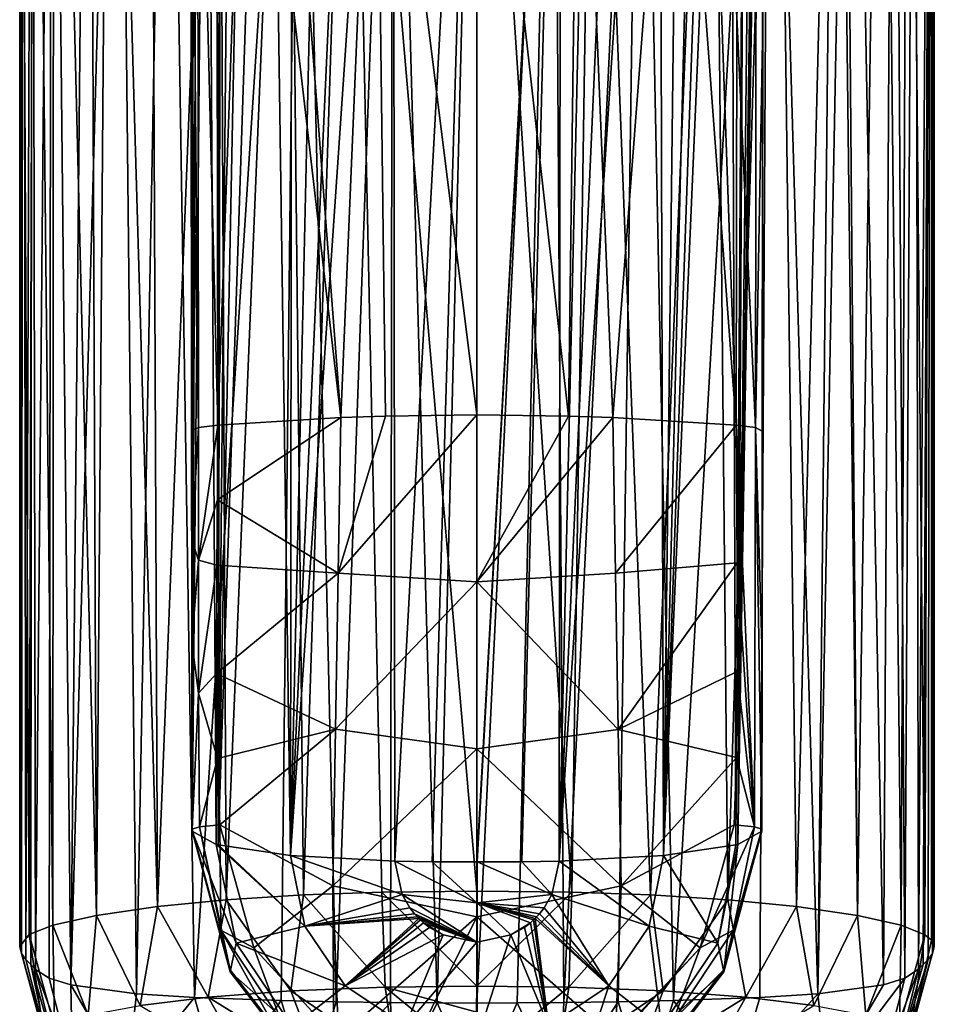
# Model space of a CAD drawing. Header units: metres. Extents: x -22 to 22, y -113 to 37.
# Tile 4 of 9: x -15 to 15, y -80 to -48. Entities that reach past the tile are written whole.
import ezdxf

# ---------------------------------------------------------------- set-up
doc = ezdxf.new("R2010")
doc.units = ezdxf.units.M
doc.layers.add('solid_13478041', color=7, linetype='CONTINUOUS')

msp = doc.modelspace()

# ---------------------------------------------------------------- linework, layer by layer
at = {"layer": 'solid_13478041'}
for points in [[(-14.78291, -18.851894, 82.213776), (-14.783982, -77.69352, 89.321884), (-14.4797, -77.305649, 92.480835)], [(-14.78291, -18.851894, 82.213776), (-14.670086, -19.000809, 79.577202), (-14.783982, -77.69352, 89.321884)], [(-14.670086, -19.000809, 79.577202), (-14.723838, -77.916336, 87.507156), (-14.783982, -77.69352, 89.321884)], [(-14.313368, -19.708599, 86.140579), (-14.78291, -18.851894, 82.213776), (-14.4797, -77.305649, 92.480835)], [(-14.670086, -19.000809, 79.577202), (-14.582272, -78.110046, 85.929497), (-14.723838, -77.916336, 87.507156)], [(-14.670086, -19.000809, 79.577202), (-14.380754, -19.381996, 76.977875), (-14.582272, -78.110046, 85.929497)], [(14.687319, -19.030928, 83.937637), (13.948346, -20.347654, 87.395203), (14.482174, -77.307159, 92.468529)], [(14.149879, -19.682751, 75.294945), (14.667429, -19.004354, 79.547157), (14.272852, -78.425568, 83.359795)], [(14.667429, -19.004354, 79.547157), (14.427842, -78.273361, 84.599396), (14.272852, -78.425568, 83.359795)], [(14.667429, -19.004354, 79.547157), (14.583479, -78.108665, 85.940742), (14.427842, -78.273361, 84.599396)], [(14.687319, -19.030928, 83.937637), (14.482174, -77.307159, 92.468529), (14.697796, -77.486092, 91.01123)], [(14.667429, -19.004354, 79.547157), (14.723321, -77.917267, 87.499557), (14.583479, -78.108665, 85.940742)], [(14.667429, -19.004354, 79.547157), (14.784398, -18.847069, 81.991341), (14.723321, -77.917267, 87.499557)], [(14.784398, -18.847069, 81.991341), (14.687319, -19.030928, 83.937637), (14.78409, -77.695694, 89.304161)], [(14.687319, -19.030928, 83.937637), (14.697796, -77.486092, 91.01123), (14.78409, -77.695694, 89.304161)], [(14.784398, -18.847069, 81.991341), (14.78409, -77.695694, 89.304161), (14.723321, -77.917267, 87.499557)], [(-14.380754, -19.381996, 76.977875), (-14.424662, -78.276573, 84.573296), (-14.582272, -78.110046, 85.929497)], [(-14.380754, -19.381996, 76.977875), (-14.269146, -78.428978, 83.332024), (-14.424662, -78.276573, 84.573296)], [(-14.380754, -19.381996, 76.977875), (-13.739895, -20.269939, 73.522697), (-14.269146, -78.428978, 83.332024)], [(-14.313368, -19.708599, 86.140579), (-14.4797, -77.305649, 92.480835), (-13.708631, -77.00106, 94.961502)], [(-13.685074, -20.773056, 88.113136), (-14.313368, -19.708599, 86.140579), (-13.708631, -77.00106, 94.961502)], [(13.47158, -20.691172, 72.812317), (14.149879, -19.682751, 75.294945), (13.833529, -78.712173, 81.025612)], [(14.149879, -19.682751, 75.294945), (14.272852, -78.425568, 83.359795), (13.833529, -78.712173, 81.025612)], [(-13.739895, -20.269939, 73.522697), (-13.827688, -78.714783, 81.004333), (-14.269146, -78.428978, 83.332024)], [(-13.739895, -20.269939, 73.522697), (-13.130824, -78.932472, 79.231422), (-13.827688, -78.714783, 81.004333)], [(-13.739895, -20.269939, 73.522697), (-12.577089, -22.102419, 71.372017), (-13.130824, -78.932472, 79.231422)], [(13.948346, -20.347654, 87.395203), (13.10757, -21.622303, 89.412109), (13.711286, -77.001823, 94.955292)], [(13.948346, -20.347654, 87.395203), (13.711286, -77.001823, 94.955292), (14.482174, -77.307159, 92.468529)], [(12.096732, -22.827459, 70.885162), (13.47158, -20.691172, 72.812317), (13.138076, -78.930809, 79.244911)], [(13.47158, -20.691172, 72.812317), (13.833529, -78.712173, 81.025612), (13.138076, -78.930809, 79.244911)], [(-13.685074, -20.773056, 88.113136), (-13.708631, -77.00106, 94.961502), (-12.29805, -76.688774, 97.504845)], [(-12.524125, -22.388124, 90.494392), (-13.685074, -20.773056, 88.113136), (-12.29805, -76.688774, 97.504845)], [(13.10757, -21.622303, 89.412109), (11.846922, -23.183044, 91.569092), (12.301117, -76.689323, 97.500374)], [(13.10757, -21.622303, 89.412109), (12.301117, -76.689323, 97.500374), (13.711286, -77.001823, 94.955292)], [(-12.577089, -22.102419, 71.372017), (-11.59986, -23.51437, 70.497368), (-13.130824, -78.932472, 79.231422)], [(-11.881556, -23.144476, 91.517822), (-12.524125, -22.388124, 90.494392), (-12.29805, -76.688774, 97.504845)], [(12.096732, -22.827459, 70.885162), (13.138076, -78.930809, 79.244911), (11.02126, -79.219429, 76.894295)], [(11.598861, -23.515919, 70.496704), (12.096732, -22.827459, 70.885162), (11.02126, -79.219429, 76.894295)], [(-11.881556, -23.144476, 91.517822), (-12.29805, -76.688774, 97.504845), (-10.328196, -76.399315, 99.86232)], [(-10.551111, -24.544415, 93.268593), (-11.881556, -23.144476, 91.517822), (-10.328196, -76.399315, 99.86232)], [(11.846922, -23.183044, 91.569092), (11.669222, -23.379427, 91.826889), (12.301117, -76.689323, 97.500374)], [(-11.59986, -23.51437, 70.497368), (-11.010064, -79.220367, 76.886711), (-13.130824, -78.932472, 79.231422)], [(-11.59986, -23.51437, 70.497368), (-9.996603, -25.174866, 69.654007), (-11.010064, -79.220367, 76.886711)], [(9.452003, -25.594902, 69.448982), (11.598861, -23.515919, 70.496704), (11.02126, -79.219429, 76.894295)], [(11.669222, -23.379427, 91.826889), (9.684107, -25.362591, 94.198235), (10.33065, -76.399612, 99.859909)], [(11.669222, -23.379427, 91.826889), (10.33065, -76.399612, 99.859909), (12.301117, -76.689323, 97.500374)], [(-9.210111, -73.961212, 143.564774), (-9.265544, -24.146301, 137.336502), (-9.221937, -23.979279, 136.471298)], [(-9.210111, -73.961212, 143.564774), (-9.262475, -26.904196, 138.293839), (-9.265544, -24.146301, 137.336502)], [(-9.210111, -73.961212, 143.564774), (-9.221937, -23.979279, 136.471298), (-9.154045, -23.941128, 135.966553)], [(-9.210111, -73.961212, 143.564774), (-9.154045, -23.941128, 135.966553), (-9.015226, -23.961992, 135.310242)], [(-9.210111, -73.961212, 143.564774), (-9.015226, -23.961992, 135.310242), (-8.748378, -24.094664, 134.476913)], [(-8.430458, -74.387733, 140.146423), (-9.210111, -73.961212, 143.564774), (-8.748378, -24.094664, 134.476913)], [(-8.430458, -74.387733, 140.146423), (-8.748378, -24.094664, 134.476913), (-8.264361, -24.397804, 133.462051)], [(8.367523, -74.403656, 140.018478), (8.17981, -24.451538, 133.318787), (8.697633, -24.124767, 134.34906)], [(8.430457, -74.387733, 140.146423), (8.367523, -74.403656, 140.018478), (8.697633, -24.124767, 134.34906)], [(8.430457, -74.387733, 140.146423), (8.986342, -23.972822, 135.201355), (9.13919, -23.93939, 135.880539)], [(8.430457, -74.387733, 140.146423), (9.13919, -23.93939, 135.880539), (9.215471, -23.97213, 136.410522)], [(8.430457, -74.387733, 140.146423), (9.215471, -23.97213, 136.410522), (9.265544, -24.146301, 137.336502)], [(8.430457, -74.387733, 140.146423), (8.697633, -24.124767, 134.34906), (8.986342, -23.972822, 135.201355)], [(8.430457, -74.387733, 140.146423), (9.265544, -24.146301, 137.336502), (9.210111, -73.961212, 143.564774)], [(9.210145, -73.930435, 143.815475), (9.210111, -73.961212, 143.564774), (9.265544, -24.146301, 137.336502)], [(9.210179, -73.899651, 144.066177), (9.210145, -73.930435, 143.815475), (9.265544, -24.146301, 137.336502)], [(9.216408, -68.302544, 143.452789), (9.210179, -73.899651, 144.066177), (9.265544, -24.146301, 137.336502)], [(9.224503, -61.028179, 142.501831), (9.216408, -68.302544, 143.452789), (9.265544, -24.146301, 137.336502)], [(9.2392, -47.820667, 140.873108), (9.224503, -61.028179, 142.501831), (9.265544, -24.146301, 137.336502)], [(9.2392, -47.820667, 140.873108), (9.265544, -24.146301, 137.336502), (9.253897, -34.613041, 139.2453)], [(-8.367523, -74.403656, 140.018478), (-8.430458, -74.387733, 140.146423), (-8.264361, -24.397804, 133.462051)], [(-8.367523, -74.403656, 140.018478), (-8.264361, -24.397804, 133.462051), (-7.892471, -24.630545, 132.880432)], [(6.025742, -74.750259, 137.225433), (7.78528, -24.695324, 132.732849), (8.17981, -24.451538, 133.318787)], [(8.367523, -74.403656, 140.018478), (6.025742, -74.750259, 137.225433), (8.17981, -24.451538, 133.318787)], [(-8.349854, -26.43976, 95.370941), (-10.551111, -24.544415, 93.268593), (-10.328196, -76.399315, 99.86232)], [(-8.367523, -74.403656, 140.018478), (-7.892471, -24.630545, 132.880432), (-7.389653, -24.923256, 132.246307)], [(6.025742, -74.750259, 137.225433), (7.267595, -24.989542, 132.11174), (7.78528, -24.695324, 132.732849)], [(-8.367523, -74.403656, 140.018478), (-7.389653, -24.923256, 132.246307), (-6.73855, -25.25457, 131.595062)], [(6.025742, -74.750259, 137.225433), (6.620008, -25.3088, 131.492065), (7.267595, -24.989542, 132.11174)], [(-9.996603, -25.174866, 69.654007), (-9.132416, -79.339874, 75.913391), (-11.010064, -79.220367, 76.886711)], [(-9.996603, -25.174866, 69.654007), (-5.750175, -27.397911, 68.585129), (-9.132416, -79.339874, 75.913391)], [(-6.025743, -74.750259, 137.225433), (-8.367523, -74.403656, 140.018478), (-6.73855, -25.25457, 131.595062)], [(-6.025743, -74.750259, 137.225433), (-6.73855, -25.25457, 131.595062), (-5.979685, -25.569872, 131.001129)], [(6.025742, -74.750259, 137.225433), (5.885698, -25.603731, 130.937332), (6.620008, -25.3088, 131.492065)], [(9.684107, -25.362591, 94.198235), (7.62426, -26.942223, 95.902016), (8.110402, -76.18103, 101.640121)], [(9.684107, -25.362591, 94.198235), (8.110402, -76.18103, 101.640121), (10.33065, -76.399612, 99.859909)], [(-6.025743, -74.750259, 137.225433), (-5.979685, -25.569872, 131.001129), (-4.914252, -25.889362, 130.37999)], [(5.885698, -25.603731, 130.937332), (2.653828, -74.930222, 135.756027), (4.844797, -25.905375, 130.346542)], [(6.025742, -74.750259, 137.225433), (2.653828, -74.930222, 135.756027), (5.885698, -25.603731, 130.937332)], [(5.292734, -27.535582, 68.520195), (9.452003, -25.594902, 69.448982), (6.348555, -79.440262, 75.095795)], [(9.452003, -25.594902, 69.448982), (9.146739, -79.339172, 75.919113), (6.348555, -79.440262, 75.095795)], [(9.452003, -25.594902, 69.448982), (11.02126, -79.219429, 76.894295), (9.146739, -79.339172, 75.919113)], [(-6.025743, -74.750259, 137.225433), (-4.914252, -25.889362, 130.37999), (-3.815564, -26.07729, 129.936554)], [(-6.025743, -74.750259, 137.225433), (-3.815564, -26.07729, 129.936554), (-2.70817, -26.130482, 129.654678)], [(4.844797, -25.905375, 130.346542), (2.653828, -74.930222, 135.756027), (3.780735, -26.081024, 129.925293)], [(3.780735, -26.081024, 129.925293), (2.653828, -74.930222, 135.756027), (2.70817, -26.130482, 129.654678)], [(-6.025743, -74.750259, 137.225433), (-2.70817, -26.130482, 129.654678), (-2.653828, -74.930222, 135.756027)], [(-2.653828, -74.930222, 135.756027), (-2.70817, -26.130482, 129.654678), (-0.004001, -26.120941, 129.44838)], [(-1.452381, -74.947571, 135.610153), (-2.653828, -74.930222, 135.756027), (-0.004001, -26.120941, 129.44838)], [(-0.01016, -74.953773, 135.557999), (-1.452381, -74.947571, 135.610153), (-0.004001, -26.120941, 129.44838)], [(0, -74.953773, 135.557999), (-0.01016, -74.953773, 135.557999), (-0.004001, -26.120941, 129.44838)], [(0, -74.953773, 135.557999), (-0.004001, -26.120941, 129.44838), (2.70817, -26.130482, 129.654678)], [(0.01016, -74.953773, 135.557999), (0, -74.953773, 135.557999), (2.70817, -26.130482, 129.654678)], [(1.452253, -74.947578, 135.610123), (0.01016, -74.953773, 135.557999), (2.70817, -26.130482, 129.654678)], [(2.653828, -74.930222, 135.756027), (1.452253, -74.947578, 135.610123), (2.70817, -26.130482, 129.654678)], [(-8.349854, -26.43976, 95.370941), (-10.328196, -76.399315, 99.86232), (-8.109737, -76.180977, 101.640549)], [(-6.111636, -27.825304, 96.806755), (-8.349854, -26.43976, 95.370941), (-8.109737, -76.180977, 101.640549)], [(-9.210111, -73.961212, 143.564774), (-9.258185, -30.758677, 138.769104), (-9.262475, -26.904196, 138.293839)], [(7.62426, -26.942223, 95.902016), (3.784034, -28.786606, 97.727982), (5.605173, -76.021301, 102.94101)], [(7.62426, -26.942223, 95.902016), (5.605173, -76.021301, 102.94101), (8.110402, -76.18103, 101.640121)], [(-5.750175, -27.397911, 68.585129), (-6.335221, -79.440605, 75.092972), (-9.132416, -79.339874, 75.913391)], [(-5.750175, -27.397911, 68.585129), (-4.549264, -79.478706, 74.782661), (-6.335221, -79.440605, 75.092972)], [(-5.750175, -27.397911, 68.585129), (-2.722232, -28.067574, 68.267586), (-4.549264, -79.478706, 74.782661)], [(2.470581, -28.100698, 68.251617), (5.292734, -27.535582, 68.520195), (2.812321, -79.502296, 74.590569)], [(5.292734, -27.535582, 68.520195), (4.563119, -79.47847, 74.784592), (2.812321, -79.502296, 74.590569)], [(5.292734, -27.535582, 68.520195), (6.348555, -79.440262, 75.095795), (4.563119, -79.47847, 74.784592)], [(-6.111636, -27.825304, 96.806755), (-8.109737, -76.180977, 101.640549), (-5.606672, -76.02137, 102.940414)], [(-4.074791, -28.692501, 97.642448), (-6.111636, -27.825304, 96.806755), (-5.606672, -76.02137, 102.940414)], [(-2.722232, -28.067574, 68.267586), (-2.801279, -79.502411, 74.589645), (-4.549264, -79.478706, 74.782661)], [(-2.722232, -28.067574, 68.267586), (-1.292303, -79.514412, 74.49189), (-2.801279, -79.502411, 74.589645)], [(-2.722232, -28.067574, 68.267586), (0, -28.254797, 68.151382), (-1.292303, -79.514412, 74.49189)], [(-1.292303, -79.514412, 74.49189), (0, -28.254797, 68.151382), (0, -79.52005, 74.445969)], [(2.470581, -28.100698, 68.251617), (1.297614, -79.514381, 74.492142), (0, -79.52005, 74.445969)], [(0, -28.254797, 68.151382), (2.470581, -28.100698, 68.251617), (0, -79.52005, 74.445969)], [(2.470581, -28.100698, 68.251617), (2.812321, -79.502296, 74.590569), (1.297614, -79.514381, 74.492142)], [(-4.074791, -28.692501, 97.642448), (-5.606672, -76.02137, 102.940414), (-3.072346, -75.932182, 103.666771)], [(-4.074791, -28.692501, 97.642448), (-0.000001, -75.900528, 103.924583), (0.000003, -29.320074, 98.205223)], [(-4.074791, -28.692501, 97.642448), (-3.072346, -75.932182, 103.666771), (-0.000001, -75.900528, 103.924583)], [(3.784034, -28.786606, 97.727982), (0.000003, -29.320074, 98.205223), (3.069398, -75.932121, 103.667297)], [(3.784034, -28.786606, 97.727982), (3.069398, -75.932121, 103.667297), (5.605173, -76.021301, 102.94101)], [(0.000003, -29.320074, 98.205223), (-0.000001, -75.900528, 103.924583), (3.069398, -75.932121, 103.667297)], [(-9.210111, -73.961212, 143.564774), (-9.253897, -34.613041, 139.2453), (-9.258185, -30.758677, 138.769104)], [(-8.396061, -47.622917, 142.492584), (-8.380409, -60.827499, 144.121582), (-7.435582, -34.335155, 141.493881)], [(-8.380409, -60.827499, 144.121582), (-4.402155, -60.585876, 146.089462), (-7.435582, -34.335155, 141.493881)], [(-4.402155, -60.585876, 146.089462), (-6.411783, -34.267464, 142.045181), (-7.435582, -34.335155, 141.493881)], [(-4.402155, -60.585876, 146.089462), (-3.293832, -34.13184, 143.149765), (-6.411783, -34.267464, 142.045181)], [(-4.402155, -60.585876, 146.089462), (-2.955714, -60.539574, 146.466583), (-3.293832, -34.13184, 143.149765)], [(-0.005987, -60.502468, 146.768753), (0.003312, -34.085743, 143.525192), (-3.293832, -34.13184, 143.149765)], [(-2.955714, -60.539574, 146.466583), (-0.005987, -60.502468, 146.768753), (-3.293832, -34.13184, 143.149765)], [(-0.005987, -60.502468, 146.768753), (2.95774, -60.539623, 146.466156), (0.003312, -34.085743, 143.525192)], [(2.95774, -60.539623, 146.466156), (3.300182, -34.132019, 143.1483), (0.003312, -34.085743, 143.525192)], [(2.95774, -60.539623, 146.466156), (4.393233, -60.585529, 146.092285), (3.300182, -34.132019, 143.1483)], [(4.393233, -60.585529, 146.092285), (6.411783, -34.267464, 142.045181), (3.300182, -34.132019, 143.1483)], [(4.393233, -60.585529, 146.092285), (8.380409, -60.827499, 144.121582), (6.411783, -34.267464, 142.045181)], [(8.380409, -60.827499, 144.121582), (7.435932, -34.335182, 141.493668), (6.411783, -34.267464, 142.045181)], [(8.380409, -60.827499, 144.121582), (8.396061, -47.622879, 142.492584), (7.435932, -34.335182, 141.493668)], [(-9.000976, -60.911427, 143.413147), (-9.030856, -34.49081, 140.15416), (-9.253897, -34.613041, 139.2453)], [(-9.210111, -73.961212, 143.564774), (-9.2392, -47.820667, 140.873108), (-9.253897, -34.613041, 139.2453)], [(-9.000976, -60.911427, 143.413147), (-9.253897, -34.613041, 139.2453), (-9.2392, -47.820667, 140.873108)], [(-9.030856, -34.49081, 140.15416), (-8.380409, -60.827499, 144.121582), (-8.396061, -47.622917, 142.492584)], [(-9.000976, -60.911427, 143.413147), (-8.380409, -60.827499, 144.121582), (-9.030856, -34.49081, 140.15416)], [(9.000975, -60.911427, 143.413147), (9.030908, -34.490822, 140.154068), (8.396061, -47.622879, 142.492584)], [(9.000975, -60.911427, 143.413147), (9.2392, -47.820667, 140.873108), (9.030908, -34.490822, 140.154068)], [(9.2392, -47.820667, 140.873108), (9.253897, -34.613041, 139.2453), (9.030908, -34.490822, 140.154068)], [(9.000975, -60.911427, 143.413147), (8.396061, -47.622879, 142.492584), (8.380409, -60.827499, 144.121582)], [(-9.210111, -73.961212, 143.564774), (-9.224503, -61.028179, 142.501831), (-9.2392, -47.820667, 140.873108)], [(-9.000976, -60.911427, 143.413147), (-9.2392, -47.820667, 140.873108), (-9.224503, -61.028179, 142.501831)], [(9.000975, -60.911427, 143.413147), (9.224503, -61.028179, 142.501831), (9.2392, -47.820667, 140.873108)], [(-8.392838, -63.241558, 144.426498), (-4.402155, -60.585876, 146.089462), (-8.380409, -60.827499, 144.121582)], [(-4.489317, -65.621048, 146.711182), (-4.402155, -60.585876, 146.089462), (-8.392838, -63.241558, 144.426498)], [(-4.489317, -65.621048, 146.711182), (-0.005987, -60.502468, 146.768753), (-2.955714, -60.539574, 146.466583)], [(-0.004473, -65.895882, 147.428848), (-0.005987, -60.502468, 146.768753), (-4.489317, -65.621048, 146.711182)], [(-4.489317, -65.621048, 146.711182), (-2.955714, -60.539574, 146.466583), (-4.402155, -60.585876, 146.089462)], [(-0.004473, -65.895882, 147.428848), (2.95774, -60.539623, 146.466156), (-0.005987, -60.502468, 146.768753)], [(-0.004473, -65.895882, 147.428848), (4.393233, -60.585529, 146.092285), (2.95774, -60.539623, 146.466156)], [(4.480404, -65.622078, 146.714127), (4.393233, -60.585529, 146.092285), (-0.004473, -65.895882, 147.428848)], [(4.480404, -65.622078, 146.714127), (8.380409, -60.827499, 144.121582), (4.393233, -60.585529, 146.092285)], [(-9.000976, -60.911427, 143.413147), (-9.224503, -61.028179, 142.501831), (-9.220591, -64.543175, 142.96579)], [(-9.210111, -73.961212, 143.564774), (-9.220591, -64.543175, 142.96579), (-9.224503, -61.028179, 142.501831)], [(-9.004669, -65.194557, 143.959412), (-9.000976, -60.911427, 143.413147), (-9.220591, -64.543175, 142.96579)], [(-9.004669, -65.194557, 143.959412), (-8.380409, -60.827499, 144.121582), (-9.000976, -60.911427, 143.413147)], [(-9.004669, -65.194557, 143.959412), (-8.392838, -63.241558, 144.426498), (-8.380409, -60.827499, 144.121582)], [(4.480404, -65.622078, 146.714127), (8.407517, -65.287201, 144.685135), (8.380409, -60.827499, 144.121582)], [(8.971959, -73.819397, 145.009293), (9.000975, -60.911427, 143.413147), (8.380409, -60.827499, 144.121582)], [(8.407517, -65.287201, 144.685135), (8.971959, -73.819397, 145.009293), (8.380409, -60.827499, 144.121582)], [(8.971959, -73.819397, 145.009293), (9.210179, -73.899651, 144.066177), (9.000975, -60.911427, 143.413147)], [(9.000975, -60.911427, 143.413147), (9.210179, -73.899651, 144.066177), (9.216408, -68.302544, 143.452789)], [(9.000975, -60.911427, 143.413147), (9.216408, -68.302544, 143.452789), (9.224503, -61.028179, 142.501831)], [(-9.004669, -65.194557, 143.959412), (-8.407753, -65.355316, 144.693893), (-8.392838, -63.241558, 144.426498)], [(-4.489317, -65.621048, 146.711182), (-8.392838, -63.241558, 144.426498), (-8.407753, -65.355316, 144.693893)], [(-9.210111, -73.961212, 143.564774), (-9.216908, -67.853638, 143.396408), (-9.220591, -64.543175, 142.96579)], [(-9.004669, -65.194557, 143.959412), (-9.220591, -64.543175, 142.96579), (-9.216908, -67.853638, 143.396408)], [(-9.004669, -65.194557, 143.959412), (-9.216908, -67.853638, 143.396408), (-9.003695, -69.493713, 144.501953)], [(-9.004669, -65.194557, 143.959412), (-9.003695, -69.493713, 144.501953), (-8.407753, -65.355316, 144.693893)], [(-9.003695, -69.493713, 144.501953), (-8.416447, -68.861015, 145.133865), (-8.407753, -65.355316, 144.693893)], [(-4.489317, -65.621048, 146.711182), (-8.407753, -65.355316, 144.693893), (-8.416447, -68.861015, 145.133865)], [(4.566491, -70.668114, 147.262329), (8.407517, -65.287201, 144.685135), (4.480404, -65.622078, 146.714127)], [(4.566491, -70.668114, 147.262329), (8.415979, -68.796425, 145.126236), (8.407517, -65.287201, 144.685135)], [(8.407517, -65.287201, 144.685135), (8.415979, -68.796425, 145.126236), (8.971959, -73.819397, 145.009293)], [(-4.575397, -70.66568, 147.259369), (-4.489317, -65.621048, 146.711182), (-8.416447, -68.861015, 145.133865)], [(-0.004473, -65.895882, 147.428848), (-4.489317, -65.621048, 146.711182), (-4.575397, -70.66568, 147.259369)], [(-0.004581, -71.30201, 147.988907), (-0.004473, -65.895882, 147.428848), (-4.575397, -70.66568, 147.259369)], [(4.566491, -70.668114, 147.262329), (-0.004473, -65.895882, 147.428848), (-0.004581, -71.30201, 147.988907)], [(4.566491, -70.668114, 147.262329), (4.480404, -65.622078, 146.714127), (-0.004473, -65.895882, 147.428848)], [(-9.210111, -73.961212, 143.564774), (-9.210179, -73.899673, 144.06601), (-9.216908, -67.853638, 143.396408)], [(-9.003695, -69.493713, 144.501953), (-9.216908, -67.853638, 143.396408), (-9.210179, -73.899673, 144.06601)], [(-9.003695, -69.493713, 144.501953), (-8.389964, -71.610977, 145.469299), (-8.416447, -68.861015, 145.133865)], [(-4.575397, -70.66568, 147.259369), (-8.416447, -68.861015, 145.133865), (-8.389964, -71.610977, 145.469299)], [(4.566491, -70.668114, 147.262329), (8.390973, -71.582352, 145.465561), (8.415979, -68.796425, 145.126236)], [(8.415979, -68.796425, 145.126236), (8.390973, -71.582352, 145.465561), (8.971959, -73.819397, 145.009293)], [(-9.003695, -69.493713, 144.501953), (-9.210179, -73.899673, 144.06601), (-8.971904, -73.819183, 145.009201)], [(-9.003695, -69.493713, 144.501953), (-8.971904, -73.819183, 145.009201), (-8.389964, -71.610977, 145.469299)], [(-4.575397, -70.66568, 147.259369), (-8.389964, -71.610977, 145.469299), (-8.313982, -73.757057, 145.727631)], [(-4.66449, -75.727928, 147.457016), (-4.575397, -70.66568, 147.259369), (-8.313982, -73.757057, 145.727631)], [(-0.004581, -71.30201, 147.988907), (-4.575397, -70.66568, 147.259369), (-4.66449, -75.727928, 147.457016)], [(4.655588, -75.731766, 147.459549), (4.566491, -70.668114, 147.262329), (-0.004581, -71.30201, 147.988907)], [(4.655588, -75.731766, 147.459549), (8.390973, -71.582352, 145.465561), (4.566491, -70.668114, 147.262329)], [(-0.004693, -76.730003, 148.076248), (-0.004581, -71.30201, 147.988907), (-4.66449, -75.727928, 147.457016)], [(4.655588, -75.731766, 147.459549), (-0.004581, -71.30201, 147.988907), (-0.004693, -76.730003, 148.076248)], [(-8.389964, -71.610977, 145.469299), (-8.971904, -73.819183, 145.009201), (-8.313982, -73.757057, 145.727631)], [(4.655588, -75.731766, 147.459549), (8.314178, -73.757751, 145.727737), (8.390973, -71.582352, 145.465561)], [(8.390973, -71.582352, 145.465561), (8.314178, -73.757751, 145.727737), (8.971959, -73.819397, 145.009293)], [(-8.971904, -73.819183, 145.009201), (-9.210179, -73.899673, 144.06601), (-7.981881, -78.443619, 144.659439)], [(-8.313982, -73.757057, 145.727631), (-8.971904, -73.819183, 145.009201), (-8.285208, -77.159042, 145.456635)], [(-8.285208, -77.159042, 145.456635), (-8.971904, -73.819183, 145.009201), (-7.981881, -78.443619, 144.659439)], [(-7.213954, -77.731384, 146.267609), (-8.313982, -73.757057, 145.727631), (-8.285208, -77.159042, 145.456635)], [(-4.66449, -75.727928, 147.457016), (-8.313982, -73.757057, 145.727631), (-7.213954, -77.731384, 146.267609)], [(4.655588, -75.731766, 147.459549), (7.213206, -77.732674, 146.267746), (8.314178, -73.757751, 145.727737)], [(8.314178, -73.757751, 145.727737), (7.213206, -77.732674, 146.267746), (8.971959, -73.819397, 145.009293)], [(7.213206, -77.732674, 146.267746), (8.285194, -77.159042, 145.456619), (8.971959, -73.819397, 145.009293)], [(8.971959, -73.819397, 145.009293), (8.285194, -77.159042, 145.456619), (9.210179, -73.899651, 144.066177)], [(-7.980452, -78.511757, 144.124847), (-9.210179, -73.899673, 144.06601), (-9.210111, -73.961212, 143.564774)], [(-7.980452, -78.511757, 144.124847), (-7.981881, -78.443619, 144.659439), (-9.210179, -73.899673, 144.06601)], [(-7.78643, -77.581741, 140.548721), (-9.210111, -73.961212, 143.564774), (-8.430458, -74.387733, 140.146423)], [(-7.78643, -77.581741, 140.548721), (-7.980452, -78.511757, 144.124847), (-9.210111, -73.961212, 143.564774)], [(7.980451, -78.511757, 144.124847), (8.430457, -74.387733, 140.146423), (9.210111, -73.961212, 143.564774)], [(7.980451, -78.511757, 144.124847), (9.210111, -73.961212, 143.564774), (7.982064, -78.443306, 144.659348)], [(7.982064, -78.443306, 144.659348), (9.210145, -73.930435, 143.815475), (9.210179, -73.899651, 144.066177)], [(8.285194, -77.159042, 145.456619), (7.982064, -78.443306, 144.659348), (9.210179, -73.899651, 144.066177)], [(7.982064, -78.443306, 144.659348), (9.210111, -73.961212, 143.564774), (9.210145, -73.930435, 143.815475)], [(-5.562694, -77.031357, 137.508972), (-8.430458, -74.387733, 140.146423), (-8.367523, -74.403656, 140.018478)], [(-7.78643, -77.581741, 140.548721), (-8.430458, -74.387733, 140.146423), (-5.562694, -77.031357, 137.508972)], [(-5.562694, -77.031357, 137.508972), (-8.367523, -74.403656, 140.018478), (-6.025743, -74.750259, 137.225433)], [(7.786429, -77.581741, 140.548721), (6.025742, -74.750259, 137.225433), (8.367523, -74.403656, 140.018478)], [(7.786429, -77.581741, 140.548721), (8.367523, -74.403656, 140.018478), (8.430457, -74.387733, 140.146423)], [(7.786429, -77.581741, 140.548721), (8.430457, -74.387733, 140.146423), (7.980451, -78.511757, 144.124847)], [(-2.418204, -76.00676, 135.890488), (-6.025743, -74.750259, 137.225433), (-2.653828, -74.930222, 135.756027)], [(-5.562694, -77.031357, 137.508972), (-6.025743, -74.750259, 137.225433), (-2.418204, -76.00676, 135.890488)], [(5.562692, -77.031357, 137.508972), (2.653828, -74.930222, 135.756027), (6.025742, -74.750259, 137.225433)], [(5.562692, -77.031357, 137.508972), (6.025742, -74.750259, 137.225433), (7.786429, -77.581741, 140.548721)], [(-0.010159, -76.276253, 135.776413), (-2.653828, -74.930222, 135.756027), (-1.452381, -74.947571, 135.610153)], [(-2.418204, -76.00676, 135.890488), (-2.653828, -74.930222, 135.756027), (-0.010159, -76.276253, 135.776413)], [(-0.010159, -76.276253, 135.776413), (-1.452381, -74.947571, 135.610153), (-0.01016, -74.953773, 135.557999)], [(0.010159, -76.278214, 135.77655), (-0.01016, -74.953773, 135.557999), (0, -74.953773, 135.557999)], [(-0.010159, -76.276253, 135.776413), (-0.01016, -74.953773, 135.557999), (0.010159, -76.278214, 135.77655)], [(0.010159, -76.278214, 135.77655), (0, -74.953773, 135.557999), (0.01016, -74.953773, 135.557999)], [(2.418176, -76.006821, 135.890488), (0.010159, -76.278214, 135.77655), (0.01016, -74.953773, 135.557999)], [(2.418176, -76.006821, 135.890488), (0.01016, -74.953773, 135.557999), (1.452253, -74.947578, 135.610123)], [(2.418176, -76.006821, 135.890488), (1.452253, -74.947578, 135.610123), (2.653828, -74.930222, 135.756027)], [(2.418176, -76.006821, 135.890488), (2.653828, -74.930222, 135.756027), (5.562692, -77.031357, 137.508972)], [(-4.66449, -75.727928, 147.457016), (-7.213954, -77.731384, 146.267609), (-4.629615, -80.558548, 146.606979)], [(-4.66449, -75.727928, 147.457016), (-4.629615, -80.558548, 146.606979), (-4.481217, -80.656067, 146.617996)], [(-0.004693, -76.730003, 148.076248), (-4.66449, -75.727928, 147.457016), (-4.481217, -80.656067, 146.617996)], [(4.655588, -75.731766, 147.459549), (-0.004693, -76.730003, 148.076248), (4.472793, -80.661484, 146.618591)], [(4.655588, -75.731766, 147.459549), (4.472793, -80.661484, 146.618591), (7.213206, -77.732674, 146.267746)], [(-6.020239, -79.124916, 102.258255), (-5.606672, -76.02137, 102.940414), (-8.109737, -76.180977, 101.640549)], [(-2.967205, -79.004166, 103.241699), (-5.606672, -76.02137, 102.940414), (-6.020239, -79.124916, 102.258255)], [(-2.967205, -79.004166, 103.241699), (-3.072346, -75.932182, 103.666771), (-5.606672, -76.02137, 102.940414)], [(-5.562694, -77.031357, 137.508972), (-2.418204, -76.00676, 135.890488), (-2.169333, -76.439178, 135.944519)], [(-0.000003, -78.973236, 103.493484), (-0.000001, -75.900528, 103.924583), (-3.072346, -75.932182, 103.666771)], [(-2.967205, -79.004166, 103.241699), (-0.000003, -78.973236, 103.493484), (-3.072346, -75.932182, 103.666771)], [(-2.418204, -76.00676, 135.890488), (-0.010159, -76.276253, 135.776413), (-0.01016, -77.54892, 136.083115)], [(-2.418204, -76.00676, 135.890488), (-0.01016, -77.54892, 136.083115), (-2.169333, -76.439178, 135.944519)], [(-0.000003, -78.973236, 103.493484), (3.069398, -75.932121, 103.667297), (-0.000001, -75.900528, 103.924583)], [(2.967219, -79.004166, 103.241699), (3.069398, -75.932121, 103.667297), (-0.000003, -78.973236, 103.493484)], [(2.169263, -76.439278, 135.944519), (0.010159, -76.278214, 135.77655), (2.418176, -76.006821, 135.890488)], [(2.169263, -76.439278, 135.944519), (2.418176, -76.006821, 135.890488), (4.259839, -78.96553, 137.749405)], [(2.418176, -76.006821, 135.890488), (5.562692, -77.031357, 137.508972), (4.259839, -78.96553, 137.749405)], [(2.967219, -79.004166, 103.241699), (5.605173, -76.021301, 102.94101), (3.069398, -75.932121, 103.667297)], [(6.020244, -79.124916, 102.258255), (5.605173, -76.021301, 102.94101), (2.967219, -79.004166, 103.241699)], [(6.020244, -79.124916, 102.258255), (8.110402, -76.18103, 101.640121), (5.605173, -76.021301, 102.94101)], [(-10.892497, -79.596703, 98.415886), (-10.328196, -76.399315, 99.86232), (-12.29805, -76.688774, 97.504845)], [(-8.688385, -79.327499, 100.608383), (-10.328196, -76.399315, 99.86232), (-10.892497, -79.596703, 98.415886)], [(-8.688385, -79.327499, 100.608383), (-8.109737, -76.180977, 101.640549), (-10.328196, -76.399315, 99.86232)], [(-6.020239, -79.124916, 102.258255), (-8.109737, -76.180977, 101.640549), (-8.688385, -79.327499, 100.608383)], [(-0.010159, -76.276253, 135.776413), (0.01016, -77.54892, 136.083115), (-0.01016, -77.54892, 136.083115)], [(-0.010159, -76.276253, 135.776413), (0.010159, -76.278214, 135.77655), (0.01016, -77.54892, 136.083115)], [(1.094959, -77.317192, 136.054169), (0.01016, -77.54892, 136.083115), (0.010159, -76.278214, 135.77655)], [(2.01715, -76.633698, 135.968781), (0.010159, -76.278214, 135.77655), (2.169263, -76.439278, 135.944519)], [(1.927215, -76.73291, 135.981171), (0.010159, -76.278214, 135.77655), (2.01715, -76.633698, 135.968781)], [(1.878017, -76.783096, 135.987457), (0.010159, -76.278214, 135.77655), (1.927215, -76.73291, 135.981171)], [(1.827348, -76.831764, 135.99353), (0.010159, -76.278214, 135.77655), (1.878017, -76.783096, 135.987457)], [(1.727081, -76.920845, 136.004654), (0.010159, -76.278214, 135.77655), (1.827348, -76.831764, 135.99353)], [(1.094959, -77.317192, 136.054169), (0.010159, -76.278214, 135.77655), (1.727081, -76.920845, 136.004654)], [(8.688386, -79.327499, 100.608383), (8.110402, -76.18103, 101.640121), (6.020244, -79.124916, 102.258255)], [(8.688386, -79.327499, 100.608383), (10.33065, -76.399612, 99.859909), (8.110402, -76.18103, 101.640121)], [(10.892509, -79.596703, 98.415871), (10.33065, -76.399612, 99.859909), (8.688386, -79.327499, 100.608383)], [(10.892509, -79.596703, 98.415871), (12.301117, -76.689323, 97.500374), (10.33065, -76.399612, 99.859909)], [(-12.573022, -79.910751, 95.858162), (-12.29805, -76.688774, 97.504845), (-13.708631, -77.00106, 94.961502)], [(-10.892497, -79.596703, 98.415886), (-12.29805, -76.688774, 97.504845), (-12.573022, -79.910751, 95.858162)], [(-5.562694, -77.031357, 137.508972), (-2.169333, -76.439178, 135.944519), (-2.017252, -76.633583, 135.968765)], [(-5.562694, -77.031357, 137.508972), (-2.017252, -76.633583, 135.968765), (-1.927343, -76.73278, 135.981155)], [(-2.169333, -76.439178, 135.944519), (-0.01016, -77.54892, 136.083115), (-2.017252, -76.633583, 135.968765)], [(-2.017252, -76.633583, 135.968765), (-0.01016, -77.54892, 136.083115), (-1.927343, -76.73278, 135.981155)], [(1.927215, -76.73291, 135.981171), (2.01715, -76.633698, 135.968781), (4.259839, -78.96553, 137.749405)], [(2.01715, -76.633698, 135.968781), (2.169263, -76.439278, 135.944519), (4.259839, -78.96553, 137.749405)], [(12.573027, -79.910751, 95.858154), (12.301117, -76.689323, 97.500374), (10.892509, -79.596703, 98.415871)], [(12.573027, -79.910751, 95.858154), (13.711286, -77.001823, 94.955292), (12.301117, -76.689323, 97.500374)], [(-13.65842, -80.279381, 92.855904), (-13.708631, -77.00106, 94.961502), (-14.4797, -77.305649, 92.480835)], [(-12.573022, -79.910751, 95.858162), (-13.708631, -77.00106, 94.961502), (-13.65842, -80.279381, 92.855904)], [(-7.78643, -77.581741, 140.548721), (-5.562694, -77.031357, 137.508972), (-4.25984, -78.965538, 137.749405)], [(-5.562694, -77.031357, 137.508972), (-1.927343, -76.73278, 135.981155), (-1.878161, -76.782959, 135.987442)], [(-4.25984, -78.965538, 137.749405), (-5.562694, -77.031357, 137.508972), (-1.878161, -76.782959, 135.987442)], [(-0.004693, -76.730003, 148.076248), (-4.481217, -80.656067, 146.617996), (-2.415014, -81.60865, 146.723007)], [(-4.25984, -78.965538, 137.749405), (-1.878161, -76.782959, 135.987442), (-1.827496, -76.831627, 135.993515)], [(-4.25984, -78.965538, 137.749405), (-1.827496, -76.831627, 135.993515), (-1.727241, -76.920708, 136.004639)], [(-4.25984, -78.965538, 137.749405), (-1.727241, -76.920708, 136.004639), (-1.531157, -77.07103, 136.023438)], [(-0.004693, -76.730003, 148.076248), (-2.415014, -81.60865, 146.723007), (-0.011864, -81.963669, 146.76384)], [(-1.927343, -76.73278, 135.981155), (-0.01016, -77.54892, 136.083115), (-1.878161, -76.782959, 135.987442)], [(-1.878161, -76.782959, 135.987442), (-0.01016, -77.54892, 136.083115), (-1.827496, -76.831627, 135.993515)], [(-1.827496, -76.831627, 135.993515), (-0.01016, -77.54892, 136.083115), (-1.727241, -76.920708, 136.004639)], [(-1.727241, -76.920708, 136.004639), (-0.01016, -77.54892, 136.083115), (-1.095112, -77.317123, 136.054153)], [(-1.727241, -76.920708, 136.004639), (-1.095112, -77.317123, 136.054153), (-1.531157, -77.07103, 136.023438)], [(-0.004693, -76.730003, 148.076248), (-0.011864, -81.963669, 146.76384), (-0.004531, -81.963806, 146.763885)], [(-0.004693, -76.730003, 148.076248), (-0.004531, -81.963806, 146.763885), (4.472793, -80.661484, 146.618591)], [(1.094959, -77.317192, 136.054169), (1.727081, -76.920845, 136.004654), (1.530987, -77.071152, 136.023453)], [(1.530987, -77.071152, 136.023453), (1.727081, -76.920845, 136.004654), (2.308135, -80.253487, 137.9095)], [(1.727081, -76.920845, 136.004654), (1.827348, -76.831764, 135.99353), (2.308135, -80.253487, 137.9095)], [(1.827348, -76.831764, 135.99353), (1.878017, -76.783096, 135.987457), (2.308135, -80.253487, 137.9095)], [(1.878017, -76.783096, 135.987457), (1.927215, -76.73291, 135.981171), (4.259839, -78.96553, 137.749405)], [(1.878017, -76.783096, 135.987457), (4.259839, -78.96553, 137.749405), (2.308135, -80.253487, 137.9095)], [(4.259839, -78.96553, 137.749405), (5.562692, -77.031357, 137.508972), (5.962336, -80.291298, 140.883652)], [(5.562692, -77.031357, 137.508972), (7.786429, -77.581741, 140.548721), (5.962336, -80.291298, 140.883652)], [(13.658422, -80.279381, 92.855888), (13.711286, -77.001823, 94.955292), (12.573027, -79.910751, 95.858154)], [(13.658422, -80.279381, 92.855888), (14.482174, -77.307159, 92.468529), (13.711286, -77.001823, 94.955292)], [(-13.980075, -80.649811, 89.838982), (-14.4797, -77.305649, 92.480835), (-14.783982, -77.69352, 89.321884)], [(-13.65842, -80.279381, 92.855904), (-14.4797, -77.305649, 92.480835), (-13.980075, -80.649811, 89.838982)], [(-8.285208, -77.159042, 145.456635), (-7.981881, -78.443619, 144.659439), (-6.514201, -80.341049, 144.912735)], [(-6.34943, -80.058968, 145.827209), (-8.285208, -77.159042, 145.456635), (-6.514201, -80.341049, 144.912735)], [(-7.213954, -77.731384, 146.267609), (-8.285208, -77.159042, 145.456635), (-6.34943, -80.058968, 145.827209)], [(-4.25984, -78.965538, 137.749405), (-1.531157, -77.07103, 136.023438), (-1.095112, -77.317123, 136.054153)], [(-2.308136, -80.253487, 137.9095), (-4.25984, -78.965538, 137.749405), (-1.095112, -77.317123, 136.054153)], [(-2.308136, -80.253487, 137.9095), (-1.095112, -77.317123, 136.054153), (-0.01016, -77.54892, 136.083115)], [(1.094959, -77.317192, 136.054169), (0.01016, -80.707687, 137.965973), (0.01016, -77.54892, 136.083115)], [(1.094959, -77.317192, 136.054169), (2.308135, -80.253487, 137.9095), (0.01016, -80.707687, 137.965973)], [(1.094959, -77.317192, 136.054169), (1.530987, -77.071152, 136.023453), (2.308135, -80.253487, 137.9095)], [(8.285194, -77.159042, 145.456619), (6.349442, -80.058968, 145.827164), (7.982064, -78.443306, 144.659348)], [(7.213206, -77.732674, 146.267746), (6.349442, -80.058968, 145.827164), (8.285194, -77.159042, 145.456619)], [(13.980074, -80.649811, 89.838989), (14.482174, -77.307159, 92.468529), (13.658422, -80.279381, 92.855888)], [(13.980074, -80.649811, 89.838989), (14.697796, -77.486092, 91.01123), (14.482174, -77.307159, 92.468529)], [(-5.962337, -80.291298, 140.883652), (-7.980452, -78.511757, 144.124847), (-7.78643, -77.581741, 140.548721)], [(-5.962337, -80.291298, 140.883652), (-7.78643, -77.581741, 140.548721), (-4.25984, -78.965538, 137.749405)], [(-2.308136, -80.253487, 137.9095), (-0.01016, -77.54892, 136.083115), (-0.01016, -80.707687, 137.965973)], [(0.01016, -80.707687, 137.965973), (-0.01016, -77.54892, 136.083115), (0.01016, -77.54892, 136.083115)], [(0.01016, -80.707687, 137.965973), (-0.01016, -80.707687, 137.965973), (-0.01016, -77.54892, 136.083115)], [(5.962336, -80.291298, 140.883652), (7.786429, -77.581741, 140.548721), (7.980451, -78.511757, 144.124847)], [(13.980074, -80.649811, 89.838989), (14.78409, -77.695694, 89.304161), (14.697796, -77.486092, 91.01123)], [(-13.980075, -80.649811, 89.838982), (-14.783982, -77.69352, 89.321884), (-14.723838, -77.916336, 87.507156)], [(-13.851558, -80.993034, 87.043678), (-14.723838, -77.916336, 87.507156), (-14.582272, -78.110046, 85.929497)], [(-13.980075, -80.649811, 89.838982), (-14.723838, -77.916336, 87.507156), (-13.851558, -80.993034, 87.043678)], [(-4.629615, -80.558548, 146.606979), (-7.213954, -77.731384, 146.267609), (-6.34943, -80.058968, 145.827209)], [(7.213206, -77.732674, 146.267746), (4.472793, -80.661484, 146.618591), (4.628414, -80.559372, 146.607056)], [(7.213206, -77.732674, 146.267746), (4.628414, -80.559372, 146.607056), (6.349442, -80.058968, 145.827164)], [(13.851559, -80.993034, 87.043686), (14.723321, -77.917267, 87.499557), (14.78409, -77.695694, 89.304161)], [(13.851559, -80.993034, 87.043686), (14.78409, -77.695694, 89.304161), (13.980074, -80.649811, 89.838989)], [(13.851559, -80.993034, 87.043686), (14.583479, -78.108665, 85.940742), (14.723321, -77.917267, 87.499557)], [(-13.851558, -80.993034, 87.043678), (-14.582272, -78.110046, 85.929497), (-14.424662, -78.276573, 84.573296)], [(-13.561484, -81.30658, 84.490044), (-14.424662, -78.276573, 84.573296), (-14.269146, -78.428978, 83.332024)], [(-13.851558, -80.993034, 87.043678), (-14.424662, -78.276573, 84.573296), (-13.561484, -81.30658, 84.490044)], [(13.561483, -81.30658, 84.490036), (14.427842, -78.273361, 84.599396), (14.583479, -78.108665, 85.940742)], [(13.561483, -81.30658, 84.490036), (14.583479, -78.108665, 85.940742), (13.851559, -80.993034, 87.043686)], [(13.561483, -81.30658, 84.490036), (14.272852, -78.425568, 83.359795), (14.427842, -78.273361, 84.599396)], [(-13.076008, -81.653877, 81.661499), (-14.269146, -78.428978, 83.332024), (-13.827688, -78.714783, 81.004333)], [(-13.561484, -81.30658, 84.490044), (-14.269146, -78.428978, 83.332024), (-13.076008, -81.653877, 81.661499)], [(-7.980452, -78.511757, 144.124847), (-6.514201, -80.341049, 144.912735), (-7.981881, -78.443619, 144.659439)], [(-7.980452, -78.511757, 144.124847), (-6.511513, -80.411781, 144.358688), (-6.514201, -80.341049, 144.912735)], [(-5.962337, -80.291298, 140.883652), (-6.511513, -80.411781, 144.358688), (-7.980452, -78.511757, 144.124847)], [(5.962336, -80.291298, 140.883652), (7.980451, -78.511757, 144.124847), (6.511497, -80.411797, 144.358704)], [(6.349442, -80.058968, 145.827164), (6.514399, -80.340858, 144.912659), (7.982064, -78.443306, 144.659348)], [(6.511497, -80.411797, 144.358704), (7.980451, -78.511757, 144.124847), (6.514399, -80.340858, 144.912659)], [(7.980451, -78.511757, 144.124847), (7.982064, -78.443306, 144.659348), (6.514399, -80.340858, 144.912659)], [(13.076006, -81.653885, 81.661499), (13.833529, -78.712173, 81.025612), (14.272852, -78.425568, 83.359795)], [(13.076006, -81.653885, 81.661499), (14.272852, -78.425568, 83.359795), (13.561483, -81.30658, 84.490036)], [(-13.076008, -81.653877, 81.661499), (-13.827688, -78.714783, 81.004333), (-13.130824, -78.932472, 79.231422)], [(-11.321137, -82.040024, 78.516624), (-13.130824, -78.932472, 79.231422), (-11.010064, -79.220367, 76.886711)], [(-13.076008, -81.653877, 81.661499), (-13.130824, -78.932472, 79.231422), (-11.321137, -82.040024, 78.516624)], [(11.321075, -82.040031, 78.516563), (11.02126, -79.219429, 76.894295), (13.138076, -78.930809, 79.244911)], [(11.321075, -82.040031, 78.516563), (13.138076, -78.930809, 79.244911), (13.833529, -78.712173, 81.025612)], [(11.321075, -82.040031, 78.516563), (13.833529, -78.712173, 81.025612), (13.076006, -81.653885, 81.661499)], [(-11.321137, -82.040024, 78.516624), (-11.010064, -79.220367, 76.886711), (-9.132416, -79.339874, 75.913391)], [(-6.020239, -79.124916, 102.258255), (-8.688385, -79.327499, 100.608383), (-5.102972, -81.550812, 100.543816)], [(-2.967205, -79.004166, 103.241699), (-6.020239, -79.124916, 102.258255), (-2.60113, -81.450775, 101.358566)], [(-6.020239, -79.124916, 102.258255), (-5.102972, -81.550812, 100.543816), (-2.60113, -81.450775, 101.358566)], [(-5.962337, -80.291298, 140.883652), (-4.25984, -78.965538, 137.749405), (-2.308136, -80.253487, 137.9095)], [(-2.967205, -79.004166, 103.241699), (-0.000003, -79.811089, 103.057564), (-0.000003, -78.973236, 103.493484)], [(-2.967205, -79.004166, 103.241699), (-0.000002, -81.424164, 101.579094), (-0.000003, -79.811089, 103.057564)], [(-2.967205, -79.004166, 103.241699), (-2.60113, -81.450775, 101.358566), (-0.000002, -81.424164, 101.579094)], [(-0.000003, -78.973236, 103.493484), (-0.000003, -79.811089, 103.057564), (-0.000002, -81.424164, 101.579094)], [(2.967219, -79.004166, 103.241699), (-0.000003, -78.973236, 103.493484), (-0.000002, -81.424164, 101.579094)], [(2.967219, -79.004166, 103.241699), (-0.000002, -81.424164, 101.579094), (2.601141, -81.450775, 101.358566)], [(2.308135, -80.253487, 137.9095), (4.259839, -78.96553, 137.749405), (3.228935, -82.09584, 141.10672)], [(6.020244, -79.124916, 102.258255), (2.967219, -79.004166, 103.241699), (2.601141, -81.450775, 101.358566)], [(6.020244, -79.124916, 102.258255), (2.601141, -81.450775, 101.358566), (5.102976, -81.550812, 100.543808)], [(4.259839, -78.96553, 137.749405), (5.962336, -80.291298, 140.883652), (3.228935, -82.09584, 141.10672)], [(8.688386, -79.327499, 100.608383), (6.020244, -79.124916, 102.258255), (5.102976, -81.550812, 100.543808)], [(8.30401, -82.248314, 76.820259), (9.146739, -79.339172, 75.919113), (11.02126, -79.219429, 76.894295)], [(8.30401, -82.248314, 76.820259), (11.02126, -79.219429, 76.894295), (11.321075, -82.040031, 78.516563)], [(-11.321137, -82.040024, 78.516624), (-9.132416, -79.339874, 75.913391), (-8.304041, -82.248306, 76.820274)], [(-8.688385, -79.327499, 100.608383), (-10.892497, -79.596703, 98.415886), (-7.332554, -81.720779, 99.159508)], [(-8.304041, -82.248306, 76.820274), (-9.132416, -79.339874, 75.913391), (-6.335221, -79.440605, 75.092972)], [(-8.688385, -79.327499, 100.608383), (-7.332554, -81.720779, 99.159508), (-5.102972, -81.550812, 100.543816)], [(-8.304041, -82.248306, 76.820274), (-6.335221, -79.440605, 75.092972), (-5.433493, -82.337471, 76.094124)], [(-5.433493, -82.337471, 76.094124), (-6.335221, -79.440605, 75.092972), (-4.549264, -79.478706, 74.782661)], [(-5.433493, -82.337471, 76.094124), (-4.549264, -79.478706, 74.782661), (-2.801279, -79.502411, 74.589645)], [(-5.433493, -82.337471, 76.094124), (-2.801279, -79.502411, 74.589645), (-2.669419, -82.380577, 75.743042)], [(-2.669419, -82.380577, 75.743042), (-2.801279, -79.502411, 74.589645), (-1.292303, -79.514412, 74.49189)], [(-2.669419, -82.380577, 75.743042), (-1.292303, -79.514412, 74.49189), (-0.000001, -82.397179, 75.607811)], [(-0.000001, -82.397179, 75.607811), (-1.292303, -79.514412, 74.49189), (0, -79.52005, 74.445969)], [(-0.000001, -82.397179, 75.607811), (0, -79.52005, 74.445969), (1.297614, -79.514381, 74.492142)], [(-0.000001, -82.397179, 75.607811), (1.297614, -79.514381, 74.492142), (2.669422, -82.380577, 75.743042)], [(2.669422, -82.380577, 75.743042), (1.297614, -79.514381, 74.492142), (2.812321, -79.502296, 74.590569)], [(2.669422, -82.380577, 75.743042), (2.812321, -79.502296, 74.590569), (4.563119, -79.47847, 74.784592)], [(2.669422, -82.380577, 75.743042), (4.563119, -79.47847, 74.784592), (5.433484, -82.337471, 76.094124)], [(5.433484, -82.337471, 76.094124), (4.563119, -79.47847, 74.784592), (6.348555, -79.440262, 75.095795)], [(8.688386, -79.327499, 100.608383), (5.102976, -81.550812, 100.543808), (7.332557, -81.720779, 99.1595)], [(5.433484, -82.337471, 76.094124), (6.348555, -79.440262, 75.095795), (8.30401, -82.248314, 76.820259)], [(8.30401, -82.248314, 76.820259), (6.348555, -79.440262, 75.095795), (9.146739, -79.339172, 75.919113)], [(10.892509, -79.596703, 98.415871), (8.688386, -79.327499, 100.608383), (7.332557, -81.720779, 99.1595)]]:
    msp.add_3dface(points, dxfattribs=at)

doc.saveas('drawing.dxf')
